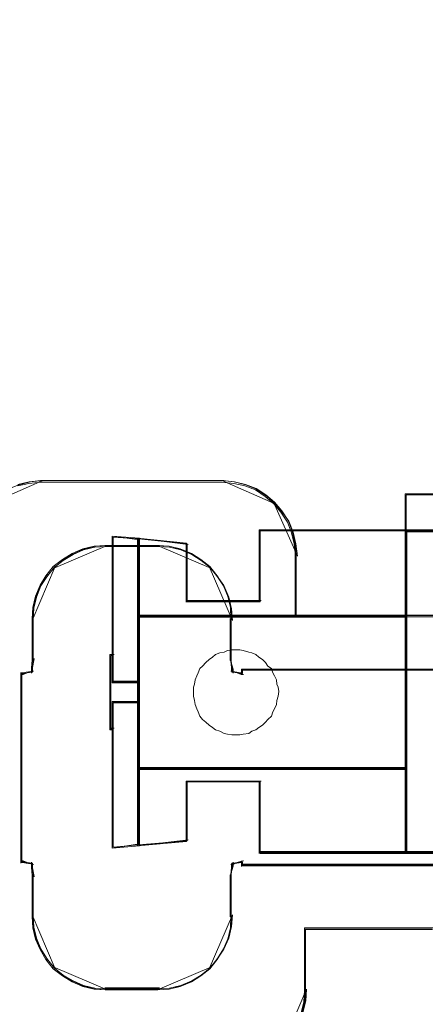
# Model space of a CAD drawing. Header units: millimetres. Extents: x -1290 to 1795, y -4192 to -1311.
# Tile 22 of 256: x 522.55 to 525.87, y -3304.34 to -3296.29. Entities that reach past the tile are written whole.
import ezdxf

# ---------------------------------------------------------------- set-up
doc = ezdxf.new("R2010")
doc.units = ezdxf.units.MM
doc.layers.add('$EL_istn', color=7, linetype='Continuous', lineweight=15)
doc.layers.add('Aparatura', color=7, linetype='Continuous', lineweight=13)
doc.styles.get("Standard").update_dxf_attribs({"font": 'ARIALN.TTF', "width": 0.8})
doc.dimstyles.new('100', dxfattribs={"dimtxt": 15, "dimasz": 10, "dimexe": 1.25, "dimexo": 0.625, "dimtad": 1, "dimdec": 0, "dimtxsty": 'Standard', "dimblk": 'OBLIQUE', "dimcen": 2.5, "dimadec": 0, "dimazin": 0, "dimtfac": 1, "dimtdec": 0, "dimtmove": 0, "dimatfit": 3, "dimldrblk": 'NONE', "dimfxl": 1, "dimarcsym": 0})

# ---------------------------------------------------------------- blocks, each defined once
blk = doc.blocks.new('_Oblique')
at = {"color": 0, "linetype": 'ByBlock', "lineweight": -2}
blk.add_line((-0.5, -0.5), (0.5, 0.5), dxfattribs=at)
blk = doc.blocks.new('*D43')
at = {"layer": '$EL_istn', "color": 0, "linetype": 'Continuous', "lineweight": -2, "ltscale": 0.1}
for p, q in [((605.2914, -3294.7164), (605.2914, -3319.5177)), ((518.0914, -3296.8148), (518.0914, -3319.5177)), ((518.0914, -3318.2677), (605.2914, -3318.2677))]:
    blk.add_line(p, q, dxfattribs=at)
at = {"layer": 'Defpoints', "color": 0}
for p in [(605.2914, -3294.0914), (518.0914, -3296.1898), (605.2914, -3318.2677)]:
    blk.add_point(p, dxfattribs=at)
at = {"layer": '$EL_istn', "color": 0, "linetype": 'ByBlock', "lineweight": -2, "xscale": 5, "yscale": 5, "zscale": 5, "rotation": 180}
blk.add_blockref('_Oblique', (518.0914, -3318.2677), dxfattribs=at)
at = {"layer": '$EL_istn', "color": 0, "linetype": 'ByBlock', "lineweight": -2, "xscale": 5, "yscale": 5, "zscale": 5}
blk.add_blockref('_Oblique', (605.2914, -3318.2677), dxfattribs=at)
at = {"layer": '$EL_istn', "color": 0, "lineweight": 5, "insert": (561.6914, -3313.5581), "char_height": 8, "attachment_point": 5}
blk.add_mtext('436', dxfattribs=at)
blk = doc.blocks.new('_None')

msp = doc.modelspace()

# ---------------------------------------------------------------- linework, layer by layer
at = {"layer": 'Aparatura', "lineweight": 13}
for points in [[(522.7393, -3300.054), (522.6387, -3300.0658), (522.5437, -3300.0893), (522.4543, -3300.1247), (522.3761, -3300.1836), (522.2979, -3300.2483), (522.7393, -3300.054)], [(522.7225, -3300.054), (522.7225, -3300.054), (523.4723, -3300.054), (523.9396, -3300.054), (524.1134, -3300.054), (524.1841, -3300.054), (524.2112, -3300.054), (524.2167, -3300.054), (524.2221, -3300.054), (522.7225, -3300.054)], [(524.6464, -3300.2483), (524.5737, -3300.1836), (524.4899, -3300.1247), (524.4005, -3300.0893), (524.3055, -3300.0658), (524.2049, -3300.054), (524.6464, -3300.2483)], [(525.7052, -3300.4732), (525.7052, -3300.1643), (525.7052, -3300.4732)], [(525.7052, -3300.1643), (527.1794, -3300.1643), (525.7052, -3300.1643)], [(526.3718, -3300.4732), (526.8145, -3300.4732), (526.8486, -3300.4327), (526.9216, -3300.3415), (527.0091, -3300.2656), (527.087, -3300.2048), (527.1794, -3300.1643), (525.7052, -3300.1643), (525.7052, -3300.4732), (525.9582, -3300.4732), (526.3718, -3300.4732)], [(526.3718, -3300.4732), (526.8145, -3300.4732), (526.8486, -3300.4327), (526.9216, -3300.3415), (527.0091, -3300.2656), (527.087, -3300.2048), (527.1794, -3300.1643), (525.7052, -3300.1643), (525.7052, -3300.4732), (525.9582, -3300.4732), (526.3718, -3300.4732)], [(526.3718, -3300.4732), (526.8145, -3300.4732), (526.8486, -3300.4327), (526.9216, -3300.3415), (527.0091, -3300.2656), (527.087, -3300.2048), (527.1794, -3300.1643), (525.7052, -3300.1643), (525.7052, -3300.4732), (525.9582, -3300.4732), (526.3718, -3300.4732)], [(526.9216, -3300.3415), (527.0091, -3300.2656), (527.087, -3300.2048), (527.1794, -3300.1643), (525.7052, -3300.1643), (525.7052, -3300.4732), (525.9582, -3300.4732), (526.3718, -3300.4732), (526.8145, -3300.4732), (526.8486, -3300.4327), (526.9216, -3300.3415)], [(524.8234, -3300.673), (524.8116, -3300.5724), (524.7881, -3300.4774), (524.7528, -3300.3879), (524.6939, -3300.3041), (524.6292, -3300.2315), (524.8234, -3300.673)], [(526.3725, -3300.4657), (526.8107, -3300.4657), (526.8444, -3300.4271), (526.9167, -3300.3404), (527.0034, -3300.2682), (527.0804, -3300.2104), (527.1719, -3300.1718), (525.7128, -3300.1718), (525.7128, -3300.4657), (525.9632, -3300.4657), (526.3725, -3300.4657)], [(526.9167, -3300.3404), (527.0034, -3300.2682), (527.0804, -3300.2104), (527.1719, -3300.1718), (525.7128, -3300.1718), (525.7128, -3300.4657), (525.9632, -3300.4657), (526.3725, -3300.4657), (526.8107, -3300.4657), (526.8444, -3300.4271), (526.9167, -3300.3404)], [(523.7139, -3301.1713), (525.7207, -3301.1713), (525.7207, -3300.4578), (524.5185, -3300.4578), (524.5185, -3301.0483), (523.9175, -3301.0483), (523.9175, -3300.566), (523.5151, -3300.5267), (523.5151, -3301.1713), (523.7139, -3301.1713)], [(523.7139, -3301.1713), (525.7207, -3301.1713), (525.7207, -3300.4578), (524.5185, -3300.4578), (524.5185, -3301.0483), (523.9175, -3301.0483), (523.9175, -3300.566), (523.5151, -3300.5267), (523.5151, -3301.1713), (523.7139, -3301.1713)], [(523.7139, -3301.1713), (525.7207, -3301.1713), (525.7207, -3300.4578), (524.5185, -3300.4578), (524.5185, -3301.0483), (523.9175, -3301.0483), (523.9175, -3300.566), (523.5151, -3300.5267), (523.5151, -3301.1713), (523.7139, -3301.1713)], [(525.7207, -3301.1713), (525.7207, -3300.4578), (524.5185, -3300.4578), (524.5185, -3301.0483), (523.9175, -3301.0483), (523.9175, -3300.566), (523.5151, -3300.5267), (523.5151, -3301.1713), (523.7139, -3301.1713), (525.7207, -3301.1713)], [(523.72, -3301.1637), (525.7131, -3301.1637), (525.7131, -3300.4653), (524.5192, -3300.4653), (524.5192, -3301.0433), (523.9222, -3301.0433), (523.9222, -3300.5713), (523.5226, -3300.5328), (523.5226, -3301.1637), (523.72, -3301.1637)], [(525.7131, -3301.1637), (525.7131, -3300.4653), (524.5192, -3300.4653), (524.5192, -3301.0433), (523.9222, -3301.0433), (523.9222, -3300.5713), (523.5226, -3300.5328), (523.5226, -3301.1637), (523.72, -3301.1637), (525.7131, -3301.1637)], [(525.7207, -3300.4578), (524.5116, -3300.4578), (525.7207, -3300.4578)], [(524.5116, -3300.4578), (524.5116, -3301.0509), (524.5116, -3300.4578)], [(525.7052, -3300.4578), (525.9711, -3300.4578), (525.7052, -3300.4578)], [(525.7052, -3303.1055), (525.7052, -3300.4578), (525.7052, -3303.1055)], [(525.9711, -3301.939), (525.9711, -3301.634), (525.9711, -3301.1258), (525.9711, -3300.7676), (525.9711, -3300.4578), (525.7052, -3300.4578), (525.7052, -3301.1597), (525.7052, -3302.4133), (525.7052, -3303.1055), (525.9711, -3303.1055), (525.9711, -3302.8054), (525.9711, -3302.4424), (525.9711, -3301.939)], [(525.9711, -3301.939), (525.9711, -3301.634), (525.9711, -3301.1258), (525.9711, -3300.7676), (525.9711, -3300.4578), (525.7052, -3300.4578), (525.7052, -3301.1597), (525.7052, -3302.4133), (525.7052, -3303.1055), (525.9711, -3303.1055), (525.9711, -3302.8054), (525.9711, -3302.4424), (525.9711, -3301.939)], [(525.9711, -3301.939), (525.9711, -3301.634), (525.9711, -3301.1258), (525.9711, -3300.7676), (525.9711, -3300.4578), (525.7052, -3300.4578), (525.7052, -3301.1597), (525.7052, -3302.4133), (525.7052, -3303.1055), (525.9711, -3303.1055), (525.9711, -3302.8054), (525.9711, -3302.4424), (525.9711, -3301.939)], [(525.9711, -3301.1258), (525.9711, -3300.7676), (525.9711, -3300.4578), (525.7052, -3300.4578), (525.7052, -3301.1597), (525.7052, -3302.4133), (525.7052, -3303.1055), (525.9711, -3303.1055), (525.9711, -3302.8054), (525.9711, -3302.4424), (525.9711, -3301.939), (525.9711, -3301.634), (525.9711, -3301.1258)], [(525.9636, -3301.9381), (525.9636, -3301.6349), (525.9636, -3301.1295), (525.9636, -3300.7734), (525.9636, -3300.4653), (525.7128, -3300.4653), (525.7128, -3301.1632), (525.7128, -3302.4097), (525.7128, -3303.098), (525.9636, -3303.098), (525.9636, -3302.7996), (525.9636, -3302.4386), (525.9636, -3301.9381)], [(525.9636, -3301.1295), (525.9636, -3300.7734), (525.9636, -3300.4653), (525.7128, -3300.4653), (525.7128, -3301.1632), (525.7128, -3302.4097), (525.7128, -3303.098), (525.9636, -3303.098), (525.9636, -3302.7996), (525.9636, -3302.4386), (525.9636, -3301.9381), (525.9636, -3301.6349), (525.9636, -3301.1295)], [(523.308, -3300.511), (523.5305, -3300.5408), (523.308, -3300.511)], [(523.308, -3300.511), (523.308, -3301.7102), (523.308, -3300.511)], [(523.5305, -3301.3689), (523.5305, -3301.1642), (523.5305, -3300.5256), (523.308, -3300.511), (523.308, -3301.4908), (523.308, -3301.7102), (523.5305, -3301.7102), (523.5305, -3301.3689)], [(523.5305, -3301.3689), (523.5305, -3301.1642), (523.5305, -3300.5256), (523.308, -3300.511), (523.308, -3301.4908), (523.308, -3301.7102), (523.5305, -3301.7102), (523.5305, -3301.3689)], [(523.5305, -3301.3689), (523.5305, -3301.1642), (523.5305, -3300.5256), (523.308, -3300.511), (523.308, -3301.4908), (523.308, -3301.7102), (523.5305, -3301.7102), (523.5305, -3301.3689)], [(523.5305, -3301.1642), (523.5305, -3300.5256), (523.308, -3300.511), (523.308, -3301.4908), (523.308, -3301.7102), (523.5305, -3301.7102), (523.5305, -3301.3689), (523.5305, -3301.1642)], [(523.523, -3301.3657), (523.523, -3301.1635), (523.523, -3300.5329), (523.3155, -3300.5185), (523.3155, -3301.486), (523.3155, -3301.7026), (523.523, -3301.7026), (523.523, -3301.3657)], [(523.523, -3301.1635), (523.523, -3300.5329), (523.3155, -3300.5185), (523.3155, -3301.486), (523.3155, -3301.7026), (523.523, -3301.7026), (523.523, -3301.3657), (523.523, -3301.1635)], [(523.9301, -3300.5792), (523.5151, -3300.5253), (523.9301, -3300.5792)], [(523.5151, -3300.5253), (523.5151, -3301.1713), (523.5151, -3300.5253)], [(523.9147, -3301.0509), (523.9147, -3300.5638), (523.9147, -3301.0509)], [(523.2657, -3300.586), (523.1707, -3300.592), (523.0757, -3300.6156), (522.9863, -3300.657), (522.9025, -3300.7103), (522.8243, -3300.7754), (523.2657, -3300.586)], [(523.2489, -3300.586), (523.5784, -3300.586), (523.6566, -3300.586), (523.679, -3300.586), (523.6901, -3300.586), (523.6957, -3300.586), (523.2489, -3300.586)], [(524.12, -3300.7754), (524.0418, -3300.7103), (523.9635, -3300.657), (523.8685, -3300.6156), (523.7735, -3300.592), (523.6785, -3300.586), (524.12, -3300.7754)], [(524.8066, -3300.6561), (524.8066, -3301.1731), (524.8066, -3300.6561)], [(522.8415, -3300.7581), (522.7765, -3300.8364), (522.7234, -3300.9147), (522.6821, -3301.0098), (522.6585, -3301.1049), (522.6526, -3301.2), (522.8415, -3300.7581)], [(524.2916, -3301.2), (524.2857, -3301.1049), (524.2621, -3301.0098), (524.2208, -3300.9147), (524.1677, -3300.8364), (524.1028, -3300.7581), (524.2916, -3301.2)], [(524.5271, -3301.0355), (523.9147, -3301.0355), (524.5271, -3301.0355)], [(522.6526, -3301.5277), (522.6526, -3301.522), (522.6526, -3301.3524), (522.6526, -3301.2506), (522.6526, -3301.211), (522.6526, -3301.1941), (522.6526, -3301.1884), (522.6526, -3301.1828), (522.6526, -3301.5277)], [(523.5151, -3301.1558), (523.728, -3301.1558), (523.5151, -3301.1558)], [(523.5151, -3301.3732), (523.5151, -3301.1558), (523.5151, -3301.3732)], [(523.5151, -3302.4175), (523.7139, -3302.4175), (525.7207, -3302.4175), (525.7207, -3301.1558), (523.7139, -3301.1558), (523.5151, -3301.1558), (523.5151, -3301.3604), (523.5151, -3301.7014), (523.5151, -3301.8719), (523.5151, -3302.2129), (523.5151, -3302.4175)], [(523.5151, -3302.4175), (523.7139, -3302.4175), (525.7207, -3302.4175), (525.7207, -3301.1558), (523.7139, -3301.1558), (523.5151, -3301.1558), (523.5151, -3301.3604), (523.5151, -3301.7014), (523.5151, -3301.8719), (523.5151, -3302.2129), (523.5151, -3302.4175)], [(523.5151, -3302.4175), (523.7139, -3302.4175), (525.7207, -3302.4175), (525.7207, -3301.1558), (523.7139, -3301.1558), (523.5151, -3301.1558), (523.5151, -3301.3604), (523.5151, -3301.7014), (523.5151, -3301.8719), (523.5151, -3302.2129), (523.5151, -3302.4175)], [(523.7139, -3301.1558), (523.5151, -3301.1558), (523.5151, -3301.3604), (523.5151, -3301.7014), (523.5151, -3301.8719), (523.5151, -3302.2129), (523.5151, -3302.4175), (523.7139, -3302.4175), (525.7207, -3302.4175), (525.7207, -3301.1558), (523.7139, -3301.1558)], [(523.7126, -3301.1558), (525.7207, -3301.1558), (523.7126, -3301.1558)], [(524.2748, -3301.1828), (524.2748, -3301.1884), (524.2748, -3301.3524), (524.2748, -3301.4598), (524.2748, -3301.4994), (524.2748, -3301.5164), (524.2748, -3301.522), (524.2748, -3301.5277), (524.2748, -3301.1828)], [(524.8066, -3301.1558), (524.8066, -3301.1558), (525.8297, -3301.1558), (526.5335, -3301.1558), (526.7933, -3301.1558), (526.9124, -3301.1558), (526.9449, -3301.1558), (526.9612, -3301.1558), (526.9666, -3301.1558), (524.8066, -3301.1558)], [(523.5151, -3302.2153), (523.5151, -3301.3577), (523.5151, -3302.2153)], [(523.9724, -3301.7793), (523.9724, -3301.8187), (523.9822, -3301.8531), (523.9871, -3301.8876), (524.0019, -3301.9221), (524.0117, -3301.9467), (524.0265, -3301.9811), (524.0462, -3302.0107), (524.0757, -3302.0304), (524.1004, -3302.055), (524.1299, -3302.0747), (524.1545, -3302.0943), (524.189, -3302.1042), (524.2234, -3302.1239), (524.253, -3302.1288), (524.2874, -3302.1337), (524.3219, -3302.1337), (524.3514, -3302.1337), (524.381, -3302.1288), (524.4253, -3302.1239), (524.4499, -3302.1042), (524.4844, -3302.0943), (524.509, -3302.0747), (524.5385, -3302.055), (524.5631, -3302.0304), (524.5828, -3302.0107), (524.6124, -3301.9811), (524.6222, -3301.9467), (524.637, -3301.9221), (524.6518, -3301.8876), (524.6567, -3301.8531), (524.6665, -3301.8187), (524.6715, -3301.7793), (524.6665, -3301.7448), (524.6567, -3301.7202), (524.6518, -3301.6858), (524.637, -3301.6513), (524.6222, -3301.6267), (524.6124, -3301.5922), (524.5828, -3301.5726), (524.5631, -3301.543), (524.5385, -3301.5184), (524.509, -3301.4987), (524.4844, -3301.479), (524.4499, -3301.4643), (524.4253, -3301.4593), (524.381, -3301.4446), (524.3514, -3301.4396), (524.3219, -3301.4396), (524.2874, -3301.4396), (524.253, -3301.4446), (524.2234, -3301.4593), (524.189, -3301.4643), (524.1545, -3301.479), (524.1299, -3301.4987), (524.1004, -3301.5184), (524.0757, -3301.543), (524.0462, -3301.5726), (524.0265, -3301.5922), (524.0117, -3301.6267), (524.0019, -3301.6513), (523.9871, -3301.6858), (523.9822, -3301.7202), (523.9724, -3301.7448), (523.9724, -3301.7793)], [(524.3219, -3302.1337), (524.2874, -3302.1337), (524.253, -3302.1288), (524.2234, -3302.1239), (524.189, -3302.1042), (524.1545, -3302.0943), (524.1299, -3302.0747), (524.1004, -3302.055), (524.0757, -3302.0304), (524.0462, -3302.0107), (524.0265, -3301.9811), (524.0117, -3301.9467), (524.0019, -3301.9221), (523.9871, -3301.8876), (523.9822, -3301.8531), (523.9724, -3301.8187), (523.9724, -3301.7793), (523.9724, -3301.7448), (523.9822, -3301.7202), (523.9871, -3301.6858), (524.0019, -3301.6513), (524.0117, -3301.6267), (524.0265, -3301.5922), (524.0462, -3301.5726), (524.0757, -3301.543), (524.1004, -3301.5184), (524.1299, -3301.4987), (524.1545, -3301.479), (524.189, -3301.4643), (524.2234, -3301.4593), (524.253, -3301.4446), (524.2874, -3301.4396), (524.3219, -3301.4396), (524.3514, -3301.4396), (524.381, -3301.4446), (524.4253, -3301.4593), (524.4499, -3301.4643), (524.4844, -3301.479), (524.509, -3301.4987), (524.5385, -3301.5184), (524.5631, -3301.543), (524.5828, -3301.5726), (524.6124, -3301.5922), (524.6222, -3301.6267), (524.637, -3301.6513), (524.6518, -3301.6858), (524.6567, -3301.7202), (524.6665, -3301.7448), (524.6715, -3301.7793), (524.6665, -3301.8187), (524.6567, -3301.8531), (524.6518, -3301.8876), (524.637, -3301.9221), (524.6222, -3301.9467), (524.6124, -3301.9811), (524.5828, -3302.0107), (524.5631, -3302.0304), (524.5385, -3302.055), (524.509, -3302.0747), (524.4844, -3302.0943), (524.4499, -3302.1042), (524.4253, -3302.1239), (524.381, -3302.1288), (524.3514, -3302.1337), (524.3219, -3302.1337)], [(524.3219, -3302.1337), (524.2874, -3302.1337), (524.253, -3302.1288), (524.2234, -3302.1239), (524.189, -3302.1042), (524.1545, -3302.0943), (524.1299, -3302.0747), (524.1004, -3302.055), (524.0757, -3302.0304), (524.0462, -3302.0107), (524.0265, -3301.9811), (524.0117, -3301.9467), (524.0019, -3301.9221), (523.9871, -3301.8876), (523.9822, -3301.8531), (523.9724, -3301.8187), (523.9724, -3301.7793), (523.9724, -3301.7448), (523.9822, -3301.7202), (523.9871, -3301.6858), (524.0019, -3301.6513), (524.0117, -3301.6267), (524.0265, -3301.5922), (524.0462, -3301.5726), (524.0757, -3301.543), (524.1004, -3301.5184), (524.1299, -3301.4987), (524.1545, -3301.479), (524.189, -3301.4643), (524.2234, -3301.4593), (524.253, -3301.4446), (524.2874, -3301.4396), (524.3219, -3301.4396), (524.3514, -3301.4396), (524.381, -3301.4446), (524.4253, -3301.4593), (524.4499, -3301.4643), (524.4844, -3301.479), (524.509, -3301.4987), (524.5385, -3301.5184), (524.5631, -3301.543), (524.5828, -3301.5726), (524.6124, -3301.5922), (524.6222, -3301.6267), (524.637, -3301.6513), (524.6518, -3301.6858), (524.6567, -3301.7202), (524.6665, -3301.7448), (524.6715, -3301.7793), (524.6665, -3301.8187), (524.6567, -3301.8531), (524.6518, -3301.8876), (524.637, -3301.9221), (524.6222, -3301.9467), (524.6124, -3301.9811), (524.5828, -3302.0107), (524.5631, -3302.0304), (524.5385, -3302.055), (524.509, -3302.0747), (524.4844, -3302.0943), (524.4499, -3302.1042), (524.4253, -3302.1239), (524.381, -3302.1288), (524.3514, -3302.1337), (524.3219, -3302.1337)], [(524.3219, -3302.1337), (524.2874, -3302.1337), (524.253, -3302.1288), (524.2234, -3302.1239), (524.189, -3302.1042), (524.1545, -3302.0943), (524.1299, -3302.0747), (524.1004, -3302.055), (524.0757, -3302.0304), (524.0462, -3302.0107), (524.0265, -3301.9811), (524.0117, -3301.9467), (524.0019, -3301.9221), (523.9871, -3301.8876), (523.9822, -3301.8531), (523.9724, -3301.8187), (523.9724, -3301.7793), (523.9724, -3301.7448), (523.9822, -3301.7202), (523.9871, -3301.6858), (524.0019, -3301.6513), (524.0117, -3301.6267), (524.0265, -3301.5922), (524.0462, -3301.5726), (524.0757, -3301.543), (524.1004, -3301.5184), (524.1299, -3301.4987), (524.1545, -3301.479), (524.189, -3301.4643), (524.2234, -3301.4593), (524.253, -3301.4446), (524.2874, -3301.4396), (524.3219, -3301.4396), (524.3514, -3301.4396), (524.381, -3301.4446), (524.4253, -3301.4593), (524.4499, -3301.4643), (524.4844, -3301.479), (524.509, -3301.4987), (524.5385, -3301.5184), (524.5631, -3301.543), (524.5828, -3301.5726), (524.6124, -3301.5922), (524.6222, -3301.6267), (524.637, -3301.6513), (524.6518, -3301.6858), (524.6567, -3301.7202), (524.6665, -3301.7448), (524.6715, -3301.7793), (524.6665, -3301.8187), (524.6567, -3301.8531), (524.6518, -3301.8876), (524.637, -3301.9221), (524.6222, -3301.9467), (524.6124, -3301.9811), (524.5828, -3302.0107), (524.5631, -3302.0304), (524.5385, -3302.055), (524.509, -3302.0747), (524.4844, -3302.0943), (524.4499, -3302.1042), (524.4253, -3302.1239), (524.381, -3302.1288), (524.3514, -3302.1337), (524.3219, -3302.1337)], [(523.9724, -3301.8187), (523.9724, -3301.7793), (523.9724, -3301.7448), (523.9822, -3301.7202), (523.9871, -3301.6858), (524.0019, -3301.6513), (524.0117, -3301.6267), (524.0265, -3301.5922), (524.0462, -3301.5726), (524.0757, -3301.543), (524.1004, -3301.5184), (524.1299, -3301.4987), (524.1545, -3301.479), (524.189, -3301.4643), (524.2234, -3301.4593), (524.253, -3301.4446), (524.2874, -3301.4396), (524.3219, -3301.4396), (524.3514, -3301.4396), (524.381, -3301.4446), (524.4253, -3301.4593), (524.4499, -3301.4643), (524.4844, -3301.479), (524.509, -3301.4987), (524.5385, -3301.5184), (524.5631, -3301.543), (524.5828, -3301.5726), (524.6124, -3301.5922), (524.6222, -3301.6267), (524.637, -3301.6513), (524.6518, -3301.6858), (524.6567, -3301.7202), (524.6665, -3301.7448), (524.6715, -3301.7793), (524.6665, -3301.8187), (524.6567, -3301.8531), (524.6518, -3301.8876), (524.637, -3301.9221), (524.6222, -3301.9467), (524.6124, -3301.9811), (524.5828, -3302.0107), (524.5631, -3302.0304), (524.5385, -3302.055), (524.509, -3302.0747), (524.4844, -3302.0943), (524.4499, -3302.1042), (524.4253, -3302.1239), (524.381, -3302.1288), (524.3514, -3302.1337), (524.3219, -3302.1337), (524.2874, -3302.1337), (524.253, -3302.1288), (524.2234, -3302.1239), (524.189, -3302.1042), (524.1545, -3302.0943), (524.1299, -3302.0747), (524.1004, -3302.055), (524.0757, -3302.0304), (524.0462, -3302.0107), (524.0265, -3301.9811), (524.0117, -3301.9467), (524.0019, -3301.9221), (523.9871, -3301.8876), (523.9822, -3301.8531), (523.9724, -3301.8187)], [(522.6698, -3301.5108), (522.6698, -3301.5171), (522.6472, -3301.5987), (522.6472, -3301.6175), (522.6472, -3301.6238), (522.6472, -3301.63), (522.6698, -3301.5108)], [(523.2887, -3301.4781), (523.2887, -3302.0949), (523.2887, -3301.4781)], [(523.3234, -3301.4781), (523.2887, -3301.4781), (523.3234, -3301.4781)], [(523.5305, -3301.7001), (523.3092, -3301.7001), (523.3092, -3301.4781), (523.2887, -3301.4781), (523.2887, -3302.0949), (523.3092, -3302.0949), (523.3092, -3301.8729), (523.5305, -3301.8729), (523.5305, -3301.7001)], [(523.5305, -3301.7001), (523.3092, -3301.7001), (523.3092, -3301.4781), (523.2887, -3301.4781), (523.2887, -3302.0949), (523.3092, -3302.0949), (523.3092, -3301.8729), (523.5305, -3301.8729), (523.5305, -3301.7001)], [(523.5305, -3301.7001), (523.3092, -3301.7001), (523.3092, -3301.4781), (523.2887, -3301.4781), (523.2887, -3302.0949), (523.3092, -3302.0949), (523.3092, -3301.8729), (523.5305, -3301.8729), (523.5305, -3301.7001)], [(523.5305, -3301.7001), (523.3092, -3301.7001), (523.3092, -3301.4781), (523.2887, -3301.4781), (523.2887, -3302.0949), (523.3092, -3302.0949), (523.3092, -3301.8729), (523.5305, -3301.8729), (523.5305, -3301.7001)], [(523.523, -3301.7023), (523.3158, -3301.7023), (523.3158, -3301.4856), (523.2965, -3301.4856), (523.2965, -3302.0874), (523.3158, -3302.0874), (523.3158, -3301.8708), (523.523, -3301.8708), (523.523, -3301.7023)], [(523.523, -3301.7023), (523.3158, -3301.7023), (523.3158, -3301.4856), (523.2965, -3301.4856), (523.2965, -3302.0874), (523.3158, -3302.0874), (523.3158, -3301.8708), (523.523, -3301.8708), (523.523, -3301.7023)], [(524.2748, -3301.5108), (524.2748, -3301.5171), (524.297, -3301.5987), (524.297, -3301.6175), (524.297, -3301.6238), (524.297, -3301.63), (524.2748, -3301.5108)], [(522.6644, -3301.6128), (522.658, -3301.6128), (522.6128, -3301.6268), (522.5806, -3301.6408), (522.5677, -3301.6408), (522.5612, -3301.6408), (522.6644, -3301.6128)], [(524.2802, -3301.6128), (524.293, -3301.6128), (524.3316, -3301.6268), (524.3637, -3301.6408), (524.3766, -3301.6408), (524.383, -3301.6408), (524.2802, -3301.6128)], [(524.3658, -3301.5966), (526.2907, -3301.5966), (526.7341, -3301.5966), (526.8747, -3301.5966), (526.9395, -3301.5966), (526.9558, -3301.5966), (526.9612, -3301.5966), (526.9666, -3301.5966), (524.3658, -3301.5966)], [(524.3658, -3301.6408), (524.3658, -3301.6408), (524.3658, -3301.6143), (524.3658, -3301.6055), (524.3658, -3301.5966), (524.3658, -3301.6408)], [(522.5612, -3303.1835), (522.5612, -3303.1835), (522.5612, -3302.4497), (522.5612, -3301.9388), (522.5612, -3301.7486), (522.5612, -3301.6671), (522.5612, -3301.6399), (522.5612, -3301.629), (522.5612, -3301.6236), (522.5612, -3303.1835)], [(523.5305, -3301.6947), (523.308, -3301.6947), (523.5305, -3301.6947)], [(523.5305, -3301.8632), (523.308, -3301.8632), (523.5305, -3301.8632)], [(523.308, -3301.8632), (523.308, -3303.0624), (523.308, -3301.8632)], [(523.5305, -3303.0429), (523.5305, -3302.4092), (523.5305, -3302.2044), (523.5305, -3301.8632), (523.308, -3301.8632), (523.308, -3302.0826), (523.308, -3303.0624), (523.5305, -3303.0429)], [(523.5305, -3303.0429), (523.5305, -3302.4092), (523.5305, -3302.2044), (523.5305, -3301.8632), (523.308, -3301.8632), (523.308, -3302.0826), (523.308, -3303.0624), (523.5305, -3303.0429)], [(523.5305, -3303.0429), (523.5305, -3302.4092), (523.5305, -3302.2044), (523.5305, -3301.8632), (523.308, -3301.8632), (523.308, -3302.0826), (523.308, -3303.0624), (523.5305, -3303.0429)], [(523.5305, -3301.8632), (523.308, -3301.8632), (523.308, -3302.0826), (523.308, -3303.0624), (523.5305, -3303.0429), (523.5305, -3302.4092), (523.5305, -3302.2044), (523.5305, -3301.8632)], [(523.523, -3303.0356), (523.523, -3302.4099), (523.523, -3302.2077), (523.523, -3301.8708), (523.3155, -3301.8708), (523.3155, -3302.0874), (523.3155, -3303.0549), (523.523, -3303.0356)], [(523.523, -3301.8708), (523.3155, -3301.8708), (523.3155, -3302.0874), (523.3155, -3303.0549), (523.523, -3303.0356), (523.523, -3302.4099), (523.523, -3302.2077), (523.523, -3301.8708)], [(523.3234, -3302.0795), (523.2887, -3302.0795), (523.3234, -3302.0795)], [(523.5151, -3302.4175), (523.5151, -3302.1998), (523.5151, -3302.4175)], [(523.5151, -3302.4021), (523.5151, -3303.043), (523.5151, -3302.4021)], [(523.5151, -3302.4021), (523.728, -3302.4021), (523.5151, -3302.4021)], [(523.9175, -3303.0071), (523.9175, -3302.5152), (524.5185, -3302.5152), (524.5185, -3303.1055), (525.7207, -3303.1055), (525.7207, -3302.4021), (523.7139, -3302.4021), (523.5151, -3302.4021), (523.5151, -3303.0416), (523.9175, -3303.0071)], [(523.9175, -3303.0071), (523.9175, -3302.5152), (524.5185, -3302.5152), (524.5185, -3303.1055), (525.7207, -3303.1055), (525.7207, -3302.4021), (523.7139, -3302.4021), (523.5151, -3302.4021), (523.5151, -3303.0416), (523.9175, -3303.0071)], [(523.9175, -3303.0071), (523.9175, -3302.5152), (524.5185, -3302.5152), (524.5185, -3303.1055), (525.7207, -3303.1055), (525.7207, -3302.4021), (523.7139, -3302.4021), (523.5151, -3302.4021), (523.5151, -3303.0416), (523.9175, -3303.0071)], [(525.7207, -3302.4021), (523.7139, -3302.4021), (523.5151, -3302.4021), (523.5151, -3303.0416), (523.9175, -3303.0071), (523.9175, -3302.5152), (524.5185, -3302.5152), (524.5185, -3303.1055), (525.7207, -3303.1055), (525.7207, -3302.4021)], [(523.9222, -3303.0017), (523.9222, -3302.5204), (524.5192, -3302.5204), (524.5192, -3303.098), (525.7131, -3303.098), (525.7131, -3302.4096), (523.72, -3302.4096), (523.5226, -3302.4096), (523.5226, -3303.0354), (523.9222, -3303.0017)], [(525.7131, -3302.4096), (523.72, -3302.4096), (523.5226, -3302.4096), (523.5226, -3303.0354), (523.9222, -3303.0017), (523.9222, -3302.5204), (524.5192, -3302.5204), (524.5192, -3303.098), (525.7131, -3303.098), (525.7131, -3302.4096)], [(523.7126, -3302.4021), (525.7207, -3302.4021), (523.7126, -3302.4021)], [(525.7207, -3302.4021), (523.7126, -3302.4021), (525.7207, -3302.4021)], [(523.9147, -3303.0092), (523.9147, -3302.5127), (523.9147, -3303.0092)], [(523.9147, -3302.5127), (524.5271, -3302.5127), (523.9147, -3302.5127)], [(524.5116, -3302.5127), (524.5116, -3303.1055), (524.5116, -3302.5127)], [(523.308, -3303.0624), (523.5305, -3303.0276), (523.308, -3303.0624)], [(523.5151, -3303.043), (523.9301, -3302.9938), (523.5151, -3303.043)], [(524.5116, -3303.0901), (525.7207, -3303.0901), (524.5116, -3303.0901)], [(525.7052, -3303.0901), (525.9711, -3303.0901), (525.7052, -3303.0901)], [(522.6644, -3303.1943), (522.658, -3303.1943), (522.6128, -3303.1802), (522.5806, -3303.1662), (522.5677, -3303.1662), (522.5612, -3303.1662), (522.6644, -3303.1943)], [(522.6698, -3303.2963), (522.6698, -3303.29), (522.6472, -3303.2084), (522.6472, -3303.1896), (522.6472, -3303.1833), (522.6472, -3303.177), (522.6698, -3303.2963)], [(524.2748, -3303.2963), (524.2748, -3303.29), (524.297, -3303.2084), (524.297, -3303.1896), (524.297, -3303.1833), (524.297, -3303.177), (524.2748, -3303.2963)], [(524.383, -3303.1662), (524.3766, -3303.1662), (524.3316, -3303.1802), (524.2994, -3303.1943), (524.293, -3303.1943), (524.2802, -3303.1943), (524.383, -3303.1662)], [(524.3658, -3303.1662), (524.3658, -3303.1662), (524.3658, -3303.1928), (524.3658, -3303.2016), (524.3658, -3303.2104), (524.3658, -3303.2104), (524.3658, -3303.2104), (524.3658, -3303.2104), (524.3658, -3303.1662)], [(526.9666, -3303.1932), (526.9666, -3303.1932), (524.3658, -3303.1932), (526.9666, -3303.1932)], [(522.6526, -3303.6243), (522.6526, -3303.3696), (522.6526, -3303.313), (522.6526, -3303.2904), (522.6526, -3303.2847), (522.6526, -3303.279), (522.6526, -3303.6243)], [(524.2748, -3303.279), (524.2748, -3303.2847), (524.2748, -3303.4545), (524.2748, -3303.5564), (524.2748, -3303.596), (524.2748, -3303.613), (524.2748, -3303.6186), (524.2748, -3303.6243), (524.2748, -3303.279)], [(522.6526, -3303.607), (522.6585, -3303.7021), (522.6821, -3303.7972), (522.7234, -3303.8867), (522.7765, -3303.9706), (522.8415, -3304.0489), (522.6526, -3303.607)], [(524.1028, -3304.0489), (524.1677, -3303.9706), (524.2208, -3303.8867), (524.2621, -3303.7972), (524.2857, -3303.7021), (524.2916, -3303.607), (524.1028, -3304.0489)], [(526.9666, -3303.7145), (526.9666, -3303.7145), (525.9267, -3303.7145), (525.2768, -3303.7145), (525.0385, -3303.7145), (524.9356, -3303.7145), (524.9031, -3303.7145), (524.8869, -3303.7145), (524.8814, -3303.7145), (526.9666, -3303.7145)], [(524.8814, -3303.7145), (524.8814, -3303.72), (524.8814, -3303.9702), (524.8814, -3304.1314), (524.8814, -3304.1925), (524.8814, -3304.2148), (524.8814, -3304.2259), (524.8814, -3304.2314), (524.8814, -3303.7145)], [(522.8243, -3304.0317), (522.9025, -3304.0966), (522.9863, -3304.1498), (523.0757, -3304.1911), (523.1707, -3304.2148), (523.2657, -3304.2207), (522.8243, -3304.0317)], [(523.6785, -3304.2207), (523.7735, -3304.2148), (523.8685, -3304.1911), (523.9635, -3304.1498), (524.0418, -3304.0966), (524.12, -3304.0317), (523.6785, -3304.2207)], [(523.2489, -3304.2038), (523.5784, -3304.2038), (523.6566, -3304.2038), (523.679, -3304.2038), (523.6901, -3304.2038), (523.6957, -3304.2038), (523.2489, -3304.2038)], [(524.7098, -3304.6561), (524.7747, -3304.5778), (524.8278, -3304.494), (524.8691, -3304.4046), (524.8927, -3304.3096), (524.8986, -3304.2146), (524.7098, -3304.6561)]]:
    msp.add_lwpolyline(points, close=True, dxfattribs=at)
for points in [[(522.535, -3300.0993), (522.6263, -3300.0778), (522.723, -3300.067), (522.723, -3300.067), (523.4644, -3300.067), (523.9264, -3300.067), (524.0983, -3300.067), (524.1682, -3300.067), (524.195, -3300.067), (524.2004, -3300.067), (524.2058, -3300.067), (524.3025, -3300.0778), (524.3938, -3300.0993), (524.4798, -3300.1316), (524.5604, -3300.1854), (524.6302, -3300.2446), (524.6893, -3300.3145), (524.743, -3300.3952), (524.7753, -3300.4813), (524.7967, -3300.5728), (524.8075, -3300.6696), (524.8075, -3301.17), (524.8075, -3301.17), (525.8229, -3301.17), (526.5213, -3301.17)], [(526.5322, -3301.1599), (525.832, -3301.1599), (524.8141, -3301.1599), (524.8141, -3301.1599), (524.8141, -3300.6582), (524.8033, -3300.5611), (524.7818, -3300.4694), (524.7494, -3300.383), (524.6956, -3300.3021), (524.6956, -3300.3021), (524.6363, -3300.232), (524.5663, -3300.1727), (524.4855, -3300.1187), (524.3993, -3300.0863), (524.3078, -3300.0648), (524.2108, -3300.054), (524.2054, -3300.054), (524.2001, -3300.054), (524.1731, -3300.054), (524.1031, -3300.054), (523.9307, -3300.054), (523.4675, -3300.054), (522.7243, -3300.054), (522.7243, -3300.054), (522.6273, -3300.0648), (522.5357, -3300.0863)], [(526.2905, -3301.6014), (524.372, -3301.6014), (524.372, -3301.6068), (524.372, -3301.6122), (524.372, -3301.6284), (524.372, -3301.6284), (524.3666, -3301.6284), (524.3558, -3301.6284), (524.3289, -3301.623), (524.2965, -3301.6176), (524.2857, -3301.6176), (524.2857, -3301.6122), (524.2857, -3301.6068), (524.2857, -3301.5906), (524.2804, -3301.5204), (524.2804, -3301.5149), (524.2804, -3301.5095), (524.2804, -3301.5041), (524.2804, -3301.4879), (524.2804, -3301.4501), (524.2804, -3301.3475), (524.2804, -3301.1909), (524.2804, -3301.1855), (524.275, -3301.0937), (524.2534, -3301.0019), (524.2157, -3300.9101), (524.1672, -3300.8345), (524.1079, -3300.7589), (524.0325, -3300.6995), (523.957, -3300.6508), (523.8654, -3300.613), (523.7738, -3300.5914), (523.6822, -3300.586), (523.6768, -3300.586), (523.666, -3300.586), (523.6444, -3300.586), (523.569, -3300.586), (523.569, -3300.586), (523.251, -3300.586), (523.1594, -3300.5914), (523.0678, -3300.613), (522.9816, -3300.6508), (522.9008, -3300.6995), (522.8253, -3300.7589), (522.766, -3300.8345), (522.7175, -3300.9101), (522.6798, -3301.0019), (522.6582, -3301.0937), (522.6529, -3301.1855), (522.6529, -3301.1909), (522.6529, -3301.1963), (522.6529, -3301.2125), (522.6529, -3301.2503), (522.6529, -3301.3475), (522.6529, -3301.5095), (522.6529, -3301.5149), (522.6529, -3301.5204), (522.6475, -3301.5906), (522.6475, -3301.6068), (522.6475, -3301.6122), (522.6475, -3301.6176), (522.6421, -3301.6176), (522.6044, -3301.623), (522.5774, -3301.6284), (522.5666, -3301.6284), (522.5612, -3301.6284), (522.5612, -3301.6338), (522.5612, -3301.6446), (522.5612, -3301.6716), (522.5612, -3301.7526), (522.5612, -3301.9416), (522.5612, -3302.4493), (522.5612, -3303.1783), (522.5612, -3303.1783), (522.5666, -3303.1783), (522.5774, -3303.1783), (522.6044, -3303.1837), (522.6421, -3303.1891), (522.6475, -3303.1891), (522.6475, -3303.1945), (522.6475, -3303.1999), (522.6475, -3303.2161), (522.6529, -3303.2864), (522.6529, -3303.2918), (522.6529, -3303.2972), (522.6529, -3303.3026), (522.6529, -3303.3242), (522.6529, -3303.3782), (522.6529, -3303.6212), (522.6582, -3303.713), (522.6798, -3303.8048), (522.7175, -3303.8912), (522.766, -3303.9722), (522.8253, -3304.0478), (522.9008, -3304.1072), (522.9816, -3304.1559), (523.0678, -3304.1937), (523.1594, -3304.2153), (523.251, -3304.2207), (523.569, -3304.2207), (523.6444, -3304.2207), (523.666, -3304.2207), (523.6768, -3304.2207), (523.6822, -3304.2207), (523.7738, -3304.2153), (523.8654, -3304.1937), (523.957, -3304.1559), (524.0325, -3304.1072), (524.1079, -3304.0478), (524.1672, -3303.9722), (524.2157, -3303.8912), (524.2534, -3303.8048), (524.275, -3303.713), (524.2804, -3303.6212), (524.2804, -3303.6158), (524.2804, -3303.6104), (524.2804, -3303.5942), (524.2804, -3303.5564), (524.2804, -3303.4592), (524.2804, -3303.2972), (524.2804, -3303.2918), (524.2804, -3303.2864), (524.2857, -3303.2161), (524.2857, -3303.1999), (524.2857, -3303.1945), (524.2857, -3303.1891), (524.2965, -3303.1891), (524.3019, -3303.1891), (524.3289, -3303.1837), (524.3666, -3303.1783), (524.372, -3303.1783), (524.372, -3303.1783), (524.372, -3303.1945), (524.372, -3303.1999), (524.372, -3303.2053), (524.372, -3303.2053), (524.372, -3303.2053), (524.372, -3303.2053), (526.9641, -3303.2053)], [(526.9641, -3303.2053), (524.372, -3303.2053), (524.372, -3303.2053), (524.372, -3303.2053), (524.372, -3303.2053), (524.372, -3303.1999), (524.372, -3303.1945), (524.372, -3303.1783), (524.372, -3303.1783), (524.3666, -3303.1783), (524.3289, -3303.1837), (524.3019, -3303.1891), (524.2965, -3303.1891), (524.2857, -3303.1891), (524.2857, -3303.1945), (524.2857, -3303.1999), (524.2857, -3303.2161), (524.2804, -3303.2864), (524.2804, -3303.2918), (524.2804, -3303.2972), (524.2804, -3303.4592), (524.2804, -3303.5564), (524.2804, -3303.5942), (524.2804, -3303.6104), (524.2804, -3303.6158), (524.2804, -3303.6212), (524.275, -3303.713), (524.2534, -3303.8048), (524.2157, -3303.8912), (524.1672, -3303.9722), (524.1079, -3304.0478), (524.0325, -3304.1072), (523.957, -3304.1559), (523.8654, -3304.1937), (523.7738, -3304.2153), (523.6822, -3304.2207), (523.6768, -3304.2207), (523.666, -3304.2207), (523.6444, -3304.2207), (523.569, -3304.2207), (523.251, -3304.2207), (523.1594, -3304.2153), (523.0678, -3304.1937), (522.9816, -3304.1559), (522.9008, -3304.1072), (522.8253, -3304.0478), (522.766, -3303.9722), (522.7175, -3303.8912), (522.6798, -3303.8048), (522.6582, -3303.713), (522.6529, -3303.6212), (522.6529, -3303.3782), (522.6529, -3303.3242), (522.6529, -3303.3026), (522.6529, -3303.2972), (522.6529, -3303.2918), (522.6529, -3303.2864), (522.6475, -3303.2161), (522.6475, -3303.1999), (522.6475, -3303.1945), (522.6475, -3303.1891), (522.6421, -3303.1891), (522.6044, -3303.1837), (522.5774, -3303.1783), (522.5666, -3303.1783), (522.5612, -3303.1783), (522.5612, -3303.1783), (522.5612, -3302.4493), (522.5612, -3301.9416), (522.5612, -3301.7526), (522.5612, -3301.6716), (522.5612, -3301.6446), (522.5612, -3301.6338), (522.5612, -3301.6284), (522.5666, -3301.6284), (522.5774, -3301.6284), (522.6044, -3301.623), (522.6421, -3301.6176), (522.6475, -3301.6176), (522.6475, -3301.6122), (522.6475, -3301.6068), (522.6475, -3301.5906), (522.6529, -3301.5204), (522.6529, -3301.5149), (522.6529, -3301.5095), (522.6529, -3301.3475), (522.6529, -3301.2503), (522.6529, -3301.2125), (522.6529, -3301.1963), (522.6529, -3301.1909), (522.6529, -3301.1855), (522.6582, -3301.0937), (522.6798, -3301.0019), (522.7175, -3300.9101), (522.766, -3300.8345), (522.8253, -3300.7589), (522.9008, -3300.6995), (522.9816, -3300.6508), (523.0678, -3300.613), (523.1594, -3300.5914), (523.251, -3300.586), (523.251, -3300.586), (523.569, -3300.586), (523.6444, -3300.586), (523.666, -3300.586), (523.6768, -3300.586), (523.6822, -3300.586), (523.7738, -3300.5914), (523.8654, -3300.613), (523.957, -3300.6508), (524.0325, -3300.6995), (524.1079, -3300.7589), (524.1672, -3300.8345), (524.2157, -3300.9101), (524.2534, -3301.0019), (524.275, -3301.0937), (524.2804, -3301.1855), (524.2804, -3301.1909), (524.2804, -3301.3475), (524.2804, -3301.4501), (524.2804, -3301.4879), (524.2804, -3301.5041), (524.2804, -3301.5095), (524.2804, -3301.5149), (524.2804, -3301.5204), (524.2857, -3301.5906), (524.2857, -3301.6068), (524.2857, -3301.6122), (524.2857, -3301.6176), (524.2965, -3301.6176), (524.3289, -3301.623), (524.3558, -3301.6284), (524.3666, -3301.6284), (524.372, -3301.6284), (524.372, -3301.6284), (524.372, -3301.6122), (524.372, -3301.6068), (524.372, -3301.6014), (526.2905, -3301.6014)], [(526.2867, -3301.6053), (524.3744, -3301.6053), (524.3744, -3301.6106), (524.3744, -3301.616), (524.3744, -3301.6321), (524.3744, -3301.6321), (524.369, -3301.6321), (524.3582, -3301.6321), (524.3314, -3301.6268), (524.2992, -3301.6214), (524.2884, -3301.6214), (524.2884, -3301.616), (524.2884, -3301.6106), (524.2884, -3301.5945), (524.283, -3301.5246), (524.283, -3301.5193), (524.283, -3301.5139), (524.283, -3301.5085), (524.283, -3301.4924), (524.283, -3301.4547), (524.283, -3301.3526), (524.283, -3301.1967), (524.283, -3301.1913), (524.2777, -3301.1), (524.2562, -3301.0086), (524.2186, -3300.9172), (524.1702, -3300.8419), (524.1111, -3300.7667), (524.0359, -3300.7076), (523.9607, -3300.6592), (523.8694, -3300.6215), (523.7781, -3300.6), (523.6868, -3300.5947), (523.6814, -3300.5947), (523.6707, -3300.5947), (523.6492, -3300.5947), (523.574, -3300.5947), (523.574, -3300.5947), (523.2571, -3300.5947), (523.1657, -3300.6), (523.0744, -3300.6215), (522.9885, -3300.6592), (522.9079, -3300.7076), (522.8327, -3300.7667), (522.7736, -3300.8419), (522.7253, -3300.9172), (522.6877, -3301.0086), (522.6662, -3301.1), (522.6608, -3301.1913), (522.6608, -3301.1967), (522.6608, -3301.2021), (522.6608, -3301.2182), (522.6608, -3301.2559), (522.6608, -3301.3526), (522.6608, -3301.5139), (522.6608, -3301.5193), (522.6608, -3301.5246), (522.6554, -3301.5945), (522.6554, -3301.6106), (522.6554, -3301.616), (522.6554, -3301.6214), (522.6501, -3301.6214), (522.6125, -3301.6268), (522.5856, -3301.6321), (522.5749, -3301.6321), (522.5695, -3301.6321), (522.5695, -3301.6375), (522.5695, -3301.6483), (522.5695, -3301.6751), (522.5695, -3301.7558), (522.5695, -3301.9439), (522.5695, -3302.4492), (522.5695, -3303.1749), (522.5695, -3303.1749), (522.5749, -3303.1749), (522.5856, -3303.1749), (522.6125, -3303.1803), (522.6501, -3303.1857), (522.6554, -3303.1857), (522.6554, -3303.191), (522.6554, -3303.1964), (522.6554, -3303.2125), (522.6608, -3303.2824), (522.6608, -3303.2878), (522.6608, -3303.2932), (522.6608, -3303.2986), (522.6608, -3303.3201), (522.6608, -3303.3738), (522.6608, -3303.6157), (522.6662, -3303.7071), (522.6877, -3303.7985), (522.7253, -3303.8845), (522.7736, -3303.9651), (522.8327, -3304.0404), (522.9079, -3304.0995), (522.9885, -3304.1479), (523.0744, -3304.1855), (523.1657, -3304.207), (523.2571, -3304.2124), (523.574, -3304.2124), (523.6492, -3304.2124), (523.6707, -3304.2124), (523.6814, -3304.2124), (523.6868, -3304.2124), (523.7781, -3304.207), (523.8694, -3304.1855), (523.9607, -3304.1479), (524.0359, -3304.0995), (524.1111, -3304.0404), (524.1702, -3303.9651), (524.2186, -3303.8845), (524.2562, -3303.7985), (524.2777, -3303.7071), (524.283, -3303.6157), (524.283, -3303.6103), (524.283, -3303.605), (524.283, -3303.5888), (524.283, -3303.5512), (524.283, -3303.4544), (524.283, -3303.2932), (524.283, -3303.2878), (524.283, -3303.2824), (524.2884, -3303.2125), (524.2884, -3303.1964), (524.2884, -3303.191), (524.2884, -3303.1857), (524.2992, -3303.1857), (524.3045, -3303.1857), (524.3314, -3303.1803), (524.369, -3303.1749), (524.3744, -3303.1749), (524.3744, -3303.1749), (524.3744, -3303.191), (524.3744, -3303.1964), (524.3744, -3303.2018), (524.3744, -3303.2018), (524.3744, -3303.2018), (524.3744, -3303.2018), (526.9581, -3303.2018)], [(525.9193, -3303.7242), (525.2746, -3303.7242), (525.0382, -3303.7242), (524.9361, -3303.7242), (524.9039, -3303.7242), (524.8878, -3303.7242), (524.8824, -3303.7242), (524.8824, -3303.7296), (524.8824, -3303.9724), (524.8824, -3304.129), (524.8824, -3304.1883), (524.8824, -3304.2099), (524.8824, -3304.2207), (524.8824, -3304.2261), (524.877, -3304.3179), (524.8555, -3304.4096)], [(524.8625, -3304.4128), (524.8841, -3304.3211), (524.8895, -3304.2294), (524.8895, -3304.224), (524.8895, -3304.2132), (524.8895, -3304.1916), (524.8895, -3304.1323), (524.8895, -3303.9758), (524.8895, -3303.7331), (524.8895, -3303.7277), (524.8949, -3303.7277), (524.911, -3303.7277), (524.9433, -3303.7277), (525.0457, -3303.7277), (525.2827, -3303.7277), (525.929, -3303.7277)], [(525.9267, -3303.723), (525.2821, -3303.723), (525.0458, -3303.723), (524.9438, -3303.723), (524.9115, -3303.723), (524.8954, -3303.723), (524.89, -3303.723), (524.89, -3303.7284), (524.89, -3303.9703), (524.89, -3304.1262), (524.89, -3304.1853), (524.89, -3304.2069), (524.89, -3304.2176), (524.89, -3304.223), (524.8847, -3304.3144), (524.8632, -3304.4057)]]:
    msp.add_lwpolyline(points, dxfattribs=at)

# ---------------------------------------------------------------- dimensions: what is measured, and where the dimension line sits
at = {"layer": '$EL_istn', "linetype": 'Continuous', "lineweight": 5, "ltscale": 0.1}
dim = msp.add_linear_dim(base=(605.2914, -3318.2677), p1=(518.0914, -3296.1898), p2=(605.2914, -3294.0914), dimstyle='100', override={"dimtxt": 8, "dimasz": 5, "dimlfac": 5, "dimfxl": 35, "dimfxlon": 0}, dxfattribs=at)
dim.commit()
dim.dimension.update_dxf_attribs({"geometry": '*D43', "text_midpoint": (561.6914, -3313.5581)})

doc.saveas('drawing.dxf')
